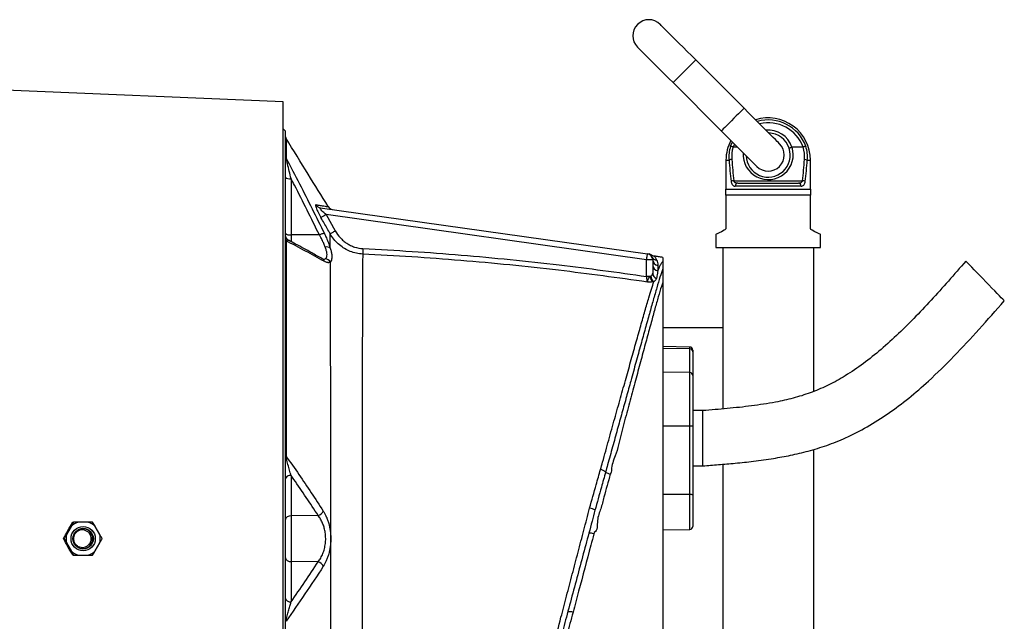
# Model space of a CAD drawing. Header units: millimetres. Extents: x 1108 to 5030, y 1860 to 4202.
# Tile 12 of 12: x 4049 to 5030, y 2820 to 3419. Entities that reach past the tile are written whole.
import ezdxf

# ---------------------------------------------------------------- set-up
doc = ezdxf.new("R2010")
doc.units = ezdxf.units.MM
doc.header["$LTSCALE"] = 2

msp = doc.modelspace()

# ---------------------------------------------------------------- linework, layer by layer
at = {"color": 7, "linetype": 'Continuous', "lineweight": 25}
for p, q in [((4770.72, 3330.65), (4722.63, 3378.73)), ((4700.01, 3356.1), (4748.09, 3308.02)), ((4311.76, 3336.99), (3921.64, 3353.42)), ((4311.76, 2466.96), (4311.76, 3336.99)), ((4313.76, 3307.98), (4311.76, 3309.98)), ((4313.76, 3307.98), (4313.76, 2495.98)), ((4760, 3291.98), (4759.82, 3292.01)), ((4764.13, 3291.98), (4760, 3291.98)), ((4818.45, 3291.95), (4818.63, 3291.98)), ((4829.51, 3291.98), (4818.63, 3291.98)), ((4829.7, 3292.01), (4829.51, 3291.98)), ((4752.76, 3278.98), (4752.76, 3249.98)), ((4836.76, 3249.98), (4836.76, 3278.98)), ((4319.65, 3260.43), (4319.65, 3204.57)), ((4760.47, 3258.41), (4829.05, 3258.41)), ((4764.39, 3255.98), (4825.12, 3255.98)), ((4752.76, 3243.98), (4752.76, 3249.98)), ((4752.76, 3249.98), (4836.76, 3249.98)), ((4827.46, 3252.98), (4762.06, 3252.98)), ((4836.76, 3249.98), (4836.76, 3243.98)), ((4836.76, 3243.98), (4752.76, 3243.98)), ((4752.76, 3243.98), (4752.76, 3211.83)), ((4836.76, 3211.83), (4836.76, 3243.98)), ((4348.77, 3231.5), (4674.59, 3185.7)), ((4354.51, 3224.63), (4363.71, 3208.47)), ((4673.76, 3179.76), (4354.51, 3224.63)), ((4347.83, 3204.45), (4319.65, 3204.57)), ((4742.76, 3204.98), (4742.76, 3191.98)), ((4846.76, 3191.98), (4846.76, 3204.98)), ((4742.76, 3191.98), (4749.76, 3191.98)), ((4749.76, 3191.98), (4839.76, 3191.98)), ((4749.76, 3191.98), (4749.76, 3031.19)), ((4839.76, 3191.98), (4839.76, 3048.53)), ((4839.76, 3191.98), (4846.76, 3191.98)), ((4679.76, 3179.76), (4673.76, 3179.76)), ((4673.76, 3163.11), (4673.76, 3179.76)), ((4674.6, 3185.7), (4674.57, 3185.71)), ((4679.11, 3182.47), (4679.04, 3182.69)), ((4679.76, 3179.76), (4679.76, 3166.28)), ((4689.76, 3178.02), (4689.76, 3178)), ((4677.21, 3163.11), (4673.76, 3163.11)), ((4677.21, 3163.11), (4677.75, 3163.34)), ((4680.94, 3157.94), (4679.86, 3157.71)), ((4689.76, 3156.96), (4689.76, 3156.95)), ((4749.76, 3111.98), (4689.76, 3111.98)), ((4716.81, 3092.79), (4689.76, 3093.26)), ((4716.81, 3091.01), (4689.76, 3091.45)), ((4716.81, 3067.31), (4716.81, 3091.01)), ((4719.76, 3089.79), (4719.76, 3088.19)), ((4719.76, 3088.19), (4719.76, 3064.49)), ((4716.81, 3067.31), (4689.76, 3067.76)), ((4716.81, 3014.05), (4716.81, 3067.31)), ((4719.76, 3064.49), (4719.76, 3013.53)), ((4729.76, 3029.48), (4719.76, 3029.48)), ((4729.76, 3001.98), (4729.76, 3029.48)), ((4716.81, 3014.05), (4689.76, 3014.13)), ((4716.81, 2945.82), (4716.81, 3014.05)), ((4719.76, 3013.53), (4719.76, 2945.3)), ((4729.76, 2974.48), (4729.76, 3001.98)), ((4839.76, 2990.77), (4839.76, 1890.08)), ((4719.76, 2974.48), (4729.76, 2974.48)), ((4749.76, 2976.08), (4749.76, 1890.08)), ((4319.65, 2965.03), (4319.65, 2924.68)), ((4716.81, 2945.82), (4689.76, 2945.9)), ((4719.76, 2945.3), (4719.76, 2914.17)), ((4346.67, 2925.01), (4319.65, 2924.68)), ((4319.65, 2924.68), (4319.65, 2879.28)), ((4622.68, 2931.64), (4622.5, 2930.95)), ((4100.7, 2914.25), (4096.03, 2906.16)), ((4099.99, 2914.47), (4102.41, 2918.43)), ((4102.41, 2918.43), (4102.97, 2918.43)), ((4117.26, 2918.43), (4107.93, 2918.43)), ((4129.17, 2906.16), (4124.5, 2914.25)), ((4689.76, 2913.85), (4689.76, 2845.56)), ((4689.76, 2910.7), (4716.81, 2911.17)), ((4092.92, 2901.98), (4093.48, 2901.98)), ((4096.03, 2897.8), (4100.7, 2889.71)), ((4124.5, 2889.71), (4129.17, 2897.8)), ((4102.41, 2885.53), (4102.97, 2885.53)), ((4107.93, 2885.53), (4117.26, 2885.53)), ((4117.26, 2885.53), (4121.95, 2885.53)), ((4319.65, 2879.28), (4319.65, 2838.97)), ((4346.65, 2878.95), (4319.65, 2879.28))]:
    msp.add_line(p, q, dxfattribs=at)
at = {"color": 8, "linetype": 'Continuous', "lineweight": 25}
for p, q in [((4757.21, 3292.67), (4759.1, 3297.01)), ((4761.23, 3294.88), (4760, 3291.98)), ((4752.76, 3278.98), (4755.76, 3278.98)), ((4833.76, 3278.98), (4836.76, 3278.98)), ((4319.65, 3204.57), (4319.65, 3197.6)), ((4716.81, 3091.01), (4716.81, 3092.79)), ((4716.81, 2911.17), (4716.81, 2945.82))]:
    msp.add_line(p, q, dxfattribs=at)
at = {"color": 7, "linetype": 'Continuous', "lineweight": 25, "flags": 128}
for points in [[(4722.63, 3378.73), (4718.37, 3382.99), (4714.17, 3387.19), (4710.1, 3391.27), (4706.2, 3395.16), (4702.55, 3398.82), (4699.19, 3402.18), (4696.17, 3405.19), (4693.54, 3407.83), (4691.33, 3410.04), (4689.58, 3411.79), (4688.31, 3413.06), (4687.54, 3413.83), (4687.28, 3414.09)], [(4664.65, 3391.46), (4664.91, 3391.2), (4665.68, 3390.43), (4666.95, 3389.16), (4668.7, 3387.41), (4670.91, 3385.2), (4673.54, 3382.57), (4676.56, 3379.55), (4679.92, 3376.19), (4683.58, 3372.53), (4687.47, 3368.64), (4691.54, 3364.56), (4695.74, 3360.37), (4700.01, 3356.1)], [(4806.07, 3295.29), (4805.81, 3295.55), (4805.04, 3296.32), (4803.77, 3297.59), (4802.02, 3299.34), (4799.81, 3301.55), (4797.18, 3304.18), (4794.16, 3307.2), (4790.8, 3310.56), (4787.15, 3314.22), (4783.25, 3318.11), (4779.18, 3322.19), (4774.98, 3326.39), (4770.72, 3330.65)], [(4748.09, 3308.02), (4752.35, 3303.76), (4756.55, 3299.56), (4760.63, 3295.48), (4764.52, 3291.59), (4768.17, 3287.94), (4771.53, 3284.58), (4774.55, 3281.56), (4777.19, 3278.92), (4779.39, 3276.71), (4781.15, 3274.96), (4782.42, 3273.69), (4783.19, 3272.92), (4783.44, 3272.66)], [(4354.51, 3224.63), (4353.62, 3224.12), (4352.75, 3223.62), (4351.93, 3223.16), (4351.19, 3222.73), (4350.55, 3222.37), (4350.03, 3222.07), (4349.64, 3221.85), (4349.39, 3221.71)], [(4363.71, 3208.47), (4362.82, 3207.97), (4361.95, 3207.48), (4361.14, 3207.02), (4360.4, 3206.6), (4359.76, 3206.24), (4359.24, 3205.94), (4358.84, 3205.72), (4358.59, 3205.57)], [(4751.1, 3209.15), (4748.15, 3207.67), (4745.81, 3206.51), (4744.12, 3205.66), (4743.1, 3205.15), (4742.76, 3204.98)], [(4846.76, 3204.98), (4846.42, 3205.15), (4845.39, 3205.66), (4843.7, 3206.51), (4841.37, 3207.67), (4838.42, 3209.15)], [(4391.23, 3190.84), (4391.19, 3189.98), (4391.15, 3189.13), (4391.11, 3188.32), (4391.07, 3187.57), (4391.04, 3186.88), (4391.01, 3186.27), (4390.99, 3185.76), (4390.97, 3185.36)], [(4673.76, 3179.76), (4673.92, 3180.92), (4674.08, 3182.04), (4674.22, 3183.06), (4674.35, 3183.96), (4674.45, 3184.7), (4674.53, 3185.25), (4674.58, 3185.59), (4674.59, 3185.7)], [(5029.92, 3138.85), (5029.86, 3138.91), (5029.37, 3139.42), (5028.39, 3140.43), (5026.96, 3141.91), (5025.11, 3143.81), (5022.89, 3146.11), (5020.35, 3148.72), (5017.57, 3151.59), (5014.61, 3154.65), (5011.56, 3157.8), (5008.48, 3160.97), (5005.46, 3164.09), (5002.58, 3167.06), (4999.91, 3169.81), (4997.53, 3172.27), (4995.48, 3174.38), (4993.84, 3176.08), (4992.63, 3177.32), (4991.89, 3178.09), (4991.64, 3178.34)], [(4313.76, 2984.89), (4313.77, 2984.8), (4313.81, 2984.72), (4313.88, 2984.64), (4313.97, 2984.56), (4314.09, 2984.48), (4314.23, 2984.4), (4314.4, 2984.33), (4314.59, 2984.26)]]:
    msp.add_lwpolyline(points, dxfattribs=at)
at = {"color": 8, "linetype": 'Continuous', "lineweight": 25, "flags": 128}
for points in [[(4722.63, 3378.73), (4722.48, 3378.58), (4721.83, 3377.93), (4720.68, 3376.78), (4719.1, 3375.2), (4717.15, 3373.25), (4714.93, 3371.03), (4712.54, 3368.64), (4710.1, 3366.19), (4707.71, 3363.8), (4705.49, 3361.58), (4703.54, 3359.64), (4701.96, 3358.05), (4700.81, 3356.91), (4700.15, 3356.25), (4700.01, 3356.1)], [(4770.72, 3330.65), (4770.57, 3330.5), (4769.91, 3329.84), (4768.77, 3328.7), (4767.18, 3327.11), (4765.24, 3325.17), (4763.01, 3322.95), (4760.63, 3320.56), (4758.18, 3318.11), (4755.79, 3315.72), (4753.57, 3313.5), (4751.62, 3311.55), (4750.04, 3309.97), (4748.89, 3308.82), (4748.24, 3308.17), (4748.09, 3308.02)]]:
    msp.add_lwpolyline(points, dxfattribs=at)
at = {"color": 7, "linetype": 'Continuous', "lineweight": 25}
for centre, radius in [((4112.59, 2901.98), 12.1), ((4112.55, 2901.98), 10.2)]:
    msp.add_circle(centre, radius, dxfattribs=at)
for centre, radius, start, end in [((4675.96, 3402.77), 16, 45, 225), ((4794.76, 3278.98), 42, 0, 107.28125), ((4794.76, 3283.98), 22, 17.96534, 88.34176), ((4319.76, 3303.68), 6, 180.00042, 211.67386), ((4794.76, 3278.98), 42, 152.26388, 180), ((4794.76, 3283.98), 16, 225, 45), ((4793.37, 3281.9), 37.72, 163.41302, 184.44005), ((4793.46, 3282.26), 35.03, 163.84681, 184.4391), ((4794.76, 3283.98), 22, 181.65824, 17.96534), ((4796.04, 3282.26), 35.03, 355.56241, 16.1495), ((4796.14, 3281.9), 37.73, 355.56335, 16.58555), ((4319.25, 3283.81), 5.49, 180.09716, 212.9808), ((4758.78, 3271.34), 8.22, 91.65138, 111.57915), ((4830.74, 3271.33), 8.22, 68.42607, 88.34533), ((4318.3, 3267.26), 6.97, 229.29447, 281.19499), ((4761.14, 3248.96), 9.47, 94.05618, 110.44337), ((4764.77, 3253.27), 2.73, 97.98733, 186.20417), ((4824.74, 3253.27), 2.73, 353.79583, 82.01267), ((4828.38, 3248.96), 9.47, 69.55488, 85.94557), ((4349.6, 3237.26), 5.82, 208.73326, 261.82711), ((4361.71, 3235.74), 6, 211.6568, 261.99979), ((4318.3, 3211.41), 6.97, 229.29447, 281.19499), ((4319.76, 3204.44), 6, 180.0005, 242.76451), ((4317.42, 3200.96), 3.66, 180.8395, 220.10575), ((4352.7, 3195.72), 9.99, 89.12739, 119.14301), ((4355.12, 3186.66), 5.83, 52.48405, 104.54425), ((4353.3, 3174.6), 6.14, 27.56042, 86.09468), ((4673.76, 3179.76), 6, 0, 82), ((4675.29, 3179.55), 6, 53.41867, 82.00371), ((4684.32, 3185.13), 5.85, 207.02991, 262.40914), ((4685.63, 3179.84), 5.87, 180.74403, 262.53337), ((4685.56, 3174.53), 5.8, 181.22543, 263.39923), ((4685.13, 3163.64), 7.93, 183.871, 228.3884), ((4685.26, 3164.12), 7.55, 185.96714, 235.05751), ((4685.25, 3166.43), 5.5, 181.5749, 252.0986), ((4716.76, 3089.79), 3, 0, 89), ((4716.85, 3088.1), 2.91, 1.79571, 90.77031), ((4716.85, 3064.4), 2.91, 1.79602, 90.7703), ((4717.52, 3009.44), 4.67, 61.26783, 98.69128), ((4318.98, 2959.75), 5.32, 82.69848, 168.77609), ((4625.22, 2959.17), 11.97, 50.18456, 77.52881), ((4640.51, 2979.19), 13.24, 234.85371, 257.04322), ((4717.52, 2941.21), 4.67, 61.26751, 98.69159), ((4615.21, 2920.54), 12.04, 53.82695, 81.45906), ((4318.98, 2919.4), 5.32, 82.69854, 168.77605), ((4344.15, 2932.94), 8.32, 287.63406, 335.60721), ((4112.6, 2902), 17.08, 105.86408, 134.17989), ((4112.6, 2902), 17.08, 45.82097, 74.13506), ((4716.76, 2914.17), 3, 271, 0), ((4112.63, 2901.98), 17.12, 165.86096, 194.13904), ((4111.8, 2901.98), 10.2, 272.14196, 87.85804), ((4112.57, 2901.98), 17.12, 345.86096, 14.13904), ((4618.2, 2899.75), 7.68, 67.17839, 105.76902), ((4112.6, 2901.96), 17.08, 225.82011, 254.13592), ((4112.6, 2901.96), 17.08, 285.86494, 314.17903), ((4318.98, 2884.56), 5.32, 191.22395, 277.30146), ((4344.13, 2871.02), 8.32, 24.34942, 72.33981), ((4318.98, 2844.25), 5.32, 191.2239, 277.30153), ((4597.36, 2821.52), 7.78, 66.83152, 106.30639)]:
    msp.add_arc(centre, radius, start, end, dxfattribs=at)
at = {"color": 8, "linetype": 'Continuous', "lineweight": 25}
for centre, radius, start, end in [((4794.76, 3278.98), 39.96, 20.03183, 105.73512), ((4794.76, 3278.98), 37.11, 20.50745, 103.234), ((4794.76, 3283.98), 25, 18.59695, 95.20818), ((4794.76, 3284.55), 25, 176.01039, 17.28324), ((4347.98, 3176.65), 4.82, 18.09378, 59.86851)]:
    msp.add_arc(centre, radius, start, end, dxfattribs=at)
at = {"color": 7, "linetype": 'Continuous', "lineweight": 25}
for centre, major_axis, ratio, start_param, end_param in [((4794.76, 3353.4), (0, 200.57), 0.209402, 1.950954, 2.067456), ((4794.76, 3353.98), (0, 200.57), 0.194444, 1.950954, 2.067456), ((4794.76, 3353.98), (0, 200.57), 0.194444, 4.215729, 4.332232), ((4794.76, 3353.4), (0, 200.57), 0.209402, 4.215729, 4.332232), ((4067.8, 2891.15), (257.61, 445.21), 0.031541, 4.763252, 4.783042), ((4067.8, 2912.81), (-257.61, 445.21), 0.031541, 4.641736, 4.661526)]:
    msp.add_ellipse(centre, major_axis=major_axis, ratio=ratio, start_param=start_param, end_param=end_param, dxfattribs=at)
at = {"color": 8, "linetype": 'Continuous', "lineweight": 25}
for points, knots in [([(4314.65, 3300.53), (4314.65, 3300.4), (4314.65, 3300.14), (4314.65, 3298.01), (4314.65, 3294.6), (4314.65, 3289.97), (4314.65, 3285.22), (4314.64, 3281.99), (4314.64, 3280.82)], [0, 0, 0, 0, 0.184998, 0.369996, 0.557582, 0.745168, 0.907698, 1, 1, 1, 1]), ([(4344.49, 3234.46), (4345.97, 3234.23), (4348.9, 3233.78), (4352.26, 3233.26), (4354.74, 3232.87), (4356.31, 3232.63), (4356.5, 3232.6), (4356.59, 3232.59)], [0, 0, 0, 0, 0.202838, 0.402358, 0.60187, 0.802917, 1, 1, 1, 1]), ([(4314.62, 3198.6), (4314.67, 3198.72), (4314.91, 3199.23), (4315.55, 3199.53), (4316.28, 3199.52), (4316.81, 3199.16), (4316.97, 3199.04)], [0, 0, 0, 0, 0.080213, 0.364282, 0.80212, 1, 1, 1, 1]), ([(4351.62, 3180.31), (4351.86, 3180.28), (4352.7, 3180.17), (4353.29, 3180.49), (4353.72, 3180.73)], [0, 0, 0, 0, 0.280806, 1, 1, 1, 1]), ([(4679.04, 3182.69), (4678.94, 3182.92), (4678.58, 3183.85), (4678.86, 3184.41), (4678.83, 3184.33), (4678.82, 3184.32)], [0, 0, 0, 0, 0.2117491, 0.8422676, 1, 1, 1, 1]), ([(4681.51, 3183.23), (4681.5, 3183.25), (4681.43, 3183.37), (4681.98, 3182.46), (4683.03, 3180.38), (4683.55, 3179.33)], [0, 0, 0, 0, 0.0663596, 0.5312546, 1, 1, 1, 1])]:
    msp.add_open_spline(points, degree=3, knots=knots, dxfattribs=at)
at = {"color": 7, "linetype": 'Continuous', "lineweight": 25}
for points, knots in [([(4356.6, 3232.59), (4349.95, 3243.36), (4335.97, 3266), (4321.99, 3288.65), (4314.65, 3300.53)], [0, 0, 0, 0, 0.475367, 1, 1, 1, 1]), ([(4759.82, 3292.01), (4759.5, 3292.11), (4758.86, 3292.31), (4758.02, 3292.53), (4757.49, 3292.64), (4757.28, 3292.66), (4757.22, 3292.67), (4757.21, 3292.67)], [0, 0, 0, 0, 0.2808247, 0.5616293, 0.8433019, 0.9897994, 1, 1, 1, 1]), ([(4815.69, 3290.76), (4815.68, 3290.77), (4815.68, 3290.79), (4815.73, 3290.85), (4816.03, 3291.03), (4816.66, 3291.31), (4817.5, 3291.63), (4818.13, 3291.84), (4818.45, 3291.95)], [0, 0, 0, 0, 0.007302, 0.144564, 0.359259, 0.573032, 0.786526, 1, 1, 1, 1]), ([(4832.3, 3292.67), (4832.3, 3292.67), (4832.24, 3292.66), (4832.02, 3292.64), (4831.49, 3292.53), (4830.66, 3292.31), (4830.02, 3292.11), (4829.7, 3292.01)], [0, 0, 0, 0, 0.010201, 0.156707, 0.438395, 0.71916, 1, 1, 1, 1]), ([(4314.64, 3280.82), (4319.14, 3272.33), (4332.31, 3247.49), (4344.7, 3222.3), (4352.85, 3205.71)], [0, 0, 0, 0, 0.341797, 1, 1, 1, 1]), ([(4319.65, 3260.43), (4319.07, 3262.94), (4317.89, 3267.96), (4316.36, 3274.27), (4315.29, 3278.49), (4314.8, 3280.29), (4314.66, 3280.75), (4314.64, 3280.82)], [0, 0, 0, 0, 0.3428107, 0.6850196, 0.8982462, 0.984345, 1, 1, 1, 1]), ([(4347.83, 3204.45), (4339.69, 3220.99), (4330.46, 3239.73), (4320.78, 3258.26), (4319.65, 3260.43)], [0, 0, 0, 0, 0.883029, 1, 1, 1, 1]), ([(4757.83, 3257.83), (4757.92, 3257.32), (4758.12, 3256.06), (4758.9, 3254.48), (4760.22, 3253.22), (4761.39, 3253.07), (4762.06, 3252.98)], [0, 0, 0, 0, 0.165006, 0.411386, 0.662647, 1, 1, 1, 1]), ([(4764.39, 3255.98), (4763.78, 3256.02), (4762.75, 3256.08), (4761.59, 3256.65), (4761.01, 3257.23), (4760.66, 3257.78), (4760.55, 3258.15), (4760.47, 3258.41)], [0, 0, 0, 0, 0.372964, 0.628808, 0.795387, 0.858169, 1, 1, 1, 1]), ([(4829.05, 3258.41), (4828.96, 3258.13), (4828.87, 3257.82), (4828.54, 3257.28), (4828.04, 3256.74), (4827.07, 3256.22), (4826.06, 3256), (4825.36, 3255.99), (4825.12, 3255.98)], [0, 0, 0, 0, 0.151227, 0.170922, 0.358344, 0.579001, 0.854113, 1, 1, 1, 1]), ([(4827.46, 3252.98), (4827.72, 3252.99), (4828.49, 3253.03), (4829.6, 3253.5), (4830.63, 3254.55), (4831.37, 3256), (4831.58, 3257.23), (4831.68, 3257.83)], [0, 0, 0, 0, 0.129111, 0.382885, 0.601544, 0.80276, 1, 1, 1, 1]), ([(4344.49, 3234.46), (4344.33, 3234.42), (4343.97, 3234.32), (4344.15, 3232.9), (4345.02, 3230.38), (4346.73, 3226.55), (4348.41, 3223.49), (4349.39, 3221.71)], [0, 0, 0, 0, 0.142737, 0.317831, 0.492344, 0.703151, 1, 1, 1, 1]), ([(4354.51, 3224.63), (4353.43, 3225.59), (4351.66, 3227.17), (4349.67, 3229.26), (4348.68, 3230.52), (4348.39, 3231.13), (4348.39, 3231.43), (4348.55, 3231.52), (4348.73, 3231.5), (4348.77, 3231.5)], [0, 0, 0, 0, 0.345187, 0.568036, 0.731055, 0.824475, 0.879149, 0.973791, 1, 1, 1, 1]), ([(4358.59, 3205.57), (4356.61, 3209.05), (4353.55, 3214.43), (4350.48, 3219.8), (4349.39, 3221.71)], [0, 0, 0, 0, 0.646192, 1, 1, 1, 1]), ([(4363.71, 3208.47), (4365.12, 3205.98), (4366.79, 3203.69), (4369.67, 3200.57), (4370.7, 3199.58), (4372.88, 3197.73), (4374.02, 3196.88), (4376.4, 3195.33), (4377.63, 3194.63), (4380.19, 3193.39), (4381.53, 3192.84), (4385.58, 3191.5), (4388.36, 3190.98), (4391.23, 3190.84)], [0, 0, 0, 0, 0.25, 0.25, 0.375, 0.375, 0.5, 0.5, 0.625, 0.625, 0.75, 0.75, 1, 1, 1, 1]), ([(4752.76, 3211.83), (4752.74, 3211.59), (4752.71, 3211.11), (4752.43, 3210.4), (4751.9, 3209.63), (4751.4, 3209.33), (4751.1, 3209.15)], [0, 0, 0, 0, 0.169305, 0.337426, 0.595045, 1, 1, 1, 1]), ([(4838.42, 3209.15), (4838.06, 3209.37), (4837.55, 3209.69), (4837.03, 3210.53), (4836.8, 3211.18), (4836.77, 3211.64), (4836.76, 3211.83)], [0, 0, 0, 0, 0.480591, 0.672461, 0.865887, 1, 1, 1, 1]), ([(4314.62, 3198.6), (4314.62, 3193.67), (4314.61, 3182.88), (4314.61, 3164.95), (4314.61, 3144.92), (4314.6, 3123.7), (4314.6, 3102.23), (4314.6, 3080.81), (4314.6, 3059.52), (4314.6, 3037.59), (4314.6, 3016.17), (4314.6, 2998.34), (4314.59, 2988.01), (4314.59, 2984.26)], [0, 0, 0, 0, 0.086593, 0.189074, 0.291555, 0.395806, 0.500057, 0.592877, 0.685698, 0.779824, 0.873951, 0.954173, 1, 1, 1, 1]), ([(4352.57, 3178.15), (4346.47, 3181.58), (4340.23, 3184.99), (4327.56, 3191.81), (4321.13, 3195.21), (4314.62, 3198.6)], [0, 0, 0, 0, 0.5, 0.5, 1, 1, 1, 1]), ([(4350.4, 3180.82), (4347.01, 3182.75), (4338.48, 3187.6), (4327.29, 3193.68), (4319.42, 3197.82), (4317.02, 3199.08)], [0, 0, 0, 0, 0.314153, 0.790757, 1, 1, 1, 1]), ([(4353.65, 3192.31), (4353.46, 3192.83), (4352.81, 3194.57), (4351.4, 3197.74), (4349.59, 3201.31), (4348.32, 3203.57), (4347.83, 3204.45)], [0, 0, 0, 0, 0.1378082, 0.4611817, 0.7920924, 1, 1, 1, 1]), ([(4352.85, 3205.71), (4353.34, 3204.67), (4354.6, 3202), (4356.41, 3197.75), (4357.82, 3193.99), (4358.48, 3191.91), (4358.67, 3191.29)], [0, 0, 0, 0, 0.20562, 0.529611, 0.860484, 1, 1, 1, 1]), ([(4358.67, 3191.29), (4358.66, 3193.86), (4358.63, 3199.01), (4358.6, 3203.38), (4358.59, 3205.57)], [0, 0, 0, 0, 0.499331, 1, 1, 1, 1]), ([(4390.97, 3185.36), (4388.86, 3185.56), (4384.64, 3185.97), (4378.57, 3187.88), (4372.91, 3190.7), (4367.71, 3194.41), (4363.12, 3198.95), (4360.21, 3202.84), (4358.85, 3205.14), (4358.59, 3205.57)], [0, 0, 0, 0, 0.159322, 0.318665, 0.476801, 0.634974, 0.798376, 0.961816, 1, 1, 1, 1]), ([(4353.72, 3180.73), (4354.14, 3181.09), (4354.94, 3181.78), (4355.51, 3183.68), (4355.47, 3186.05), (4354.83, 3188.95), (4354.05, 3191.18), (4353.65, 3192.31)], [0, 0, 0, 0, 0.220063, 0.411601, 0.610109, 0.802106, 1, 1, 1, 1]), ([(4358.67, 3191.29), (4359.01, 3190.03), (4359.7, 3187.48), (4360.25, 3184.18), (4360.3, 3181.35), (4359.82, 3178.98), (4359.11, 3177.97), (4358.74, 3177.44)], [0, 0, 0, 0, 0.1923308, 0.3884212, 0.5831671, 0.7824961, 1, 1, 1, 1]), ([(4391.23, 3190.84), (4407.55, 3189.97), (4440.19, 3188.23), (4489.08, 3184.54), (4537.9, 3180.05), (4599.53, 3173.41), (4644.74, 3167.13), (4673.76, 3163.11)], [0, 0, 0, 0, 0.172611, 0.345275, 0.517886, 0.690545, 1, 1, 1, 1]), ([(4351.75, 3180.22), (4351.73, 3180.23), (4351.69, 3180.24), (4351.14, 3180.41), (4350.57, 3180.74), (4350.36, 3180.87)], [0, 0, 0, 0, 0.322742, 0.745921, 1, 1, 1, 1]), ([(4358.74, 3177.44), (4358.4, 3177.18), (4358, 3176.99), (4357.34, 3176.84), (4357.1, 3176.81), (4356.62, 3176.8), (4356.36, 3176.81), (4355.06, 3176.97), (4353.88, 3177.42), (4352.57, 3178.15)], [0, 0, 0, 0, 0.25, 0.25, 0.375, 0.375, 0.5, 0.5, 1, 1, 1, 1]), ([(4358.82, 2625.68), (4358.85, 2631.41), (4358.9, 2642.88), (4358.99, 2662.74), (4359.08, 2685.02), (4359.16, 2709.95), (4359.22, 2736.06), (4359.25, 2762.36), (4359.25, 2788.62), (4359.22, 2814.68), (4359.19, 2841.31), (4359.18, 2868.56), (4359.18, 2896.3), (4359.18, 2924.32), (4359.18, 2952.17), (4359.17, 2979.58), (4359.16, 3006.37), (4359.13, 3032.39), (4359.1, 3057.5), (4359.06, 3081.31), (4359.01, 3103.66), (4358.95, 3124.52), (4358.88, 3143.85), (4358.81, 3161.77), (4358.77, 3172.18), (4358.74, 3177.44)], [0, 0, 0, 0, 0.039561, 0.079123, 0.126113, 0.173236, 0.220365, 0.267364, 0.310043, 0.352843, 0.395597, 0.438213, 0.481793, 0.525538, 0.569293, 0.612885, 0.656242, 0.699753, 0.743264, 0.786622, 0.829037, 0.871597, 0.914156, 0.956569, 1, 1, 1, 1]), ([(4390.97, 3185.36), (4390.95, 3181.75), (4390.9, 3174.53), (4390.83, 3161.31), (4390.77, 3146.45), (4390.7, 3129.8), (4390.63, 3111.56), (4390.58, 3091.9), (4390.52, 3070.82), (4390.48, 3048.39), (4390.45, 3024.73), (4390.42, 3000.22), (4390.41, 2975), (4390.4, 2949.22), (4390.39, 2923.04), (4390.39, 2896.7), (4390.39, 2870.57), (4390.37, 2844.84), (4390.36, 2819.66), (4390.32, 2795), (4390.27, 2770.02), (4390.17, 2744.84), (4390.01, 2719.69), (4389.78, 2695.6), (4389.47, 2673.15), (4389.09, 2652.39), (4388.61, 2633.3), (4388.02, 2615.58), (4387.32, 2599.41), (4386.56, 2586.38), (4385.82, 2576.24), (4385.23, 2568.77), (4384.72, 2562.69), (4384.44, 2559.47), (4384.32, 2558.16), (4384.31, 2558)], [0, 0, 0, 0, 0.030917, 0.061889, 0.092807, 0.123949, 0.155198, 0.186448, 0.217591, 0.249432, 0.281386, 0.313339, 0.345179, 0.377121, 0.409183, 0.441237, 0.473169, 0.50461, 0.536152, 0.567736, 0.599233, 0.634363, 0.66958, 0.704795, 0.739919, 0.773174, 0.806553, 0.83997, 0.873342, 0.906591, 0.929135, 0.951751, 0.974343, 0.996854, 1, 1, 1, 1]), ([(4674.55, 3157.5), (4645.06, 3161.6), (4599.41, 3167.96), (4537.37, 3174.64), (4488.64, 3179.11), (4439.83, 3182.77), (4407.26, 3184.49), (4390.97, 3185.36)], [0, 0, 0, 0, 0.313351, 0.484994, 0.656687, 0.828317, 1, 1, 1, 1]), ([(4675.3, 3185.61), (4675.38, 3185.59), (4675.67, 3185.55), (4676.11, 3185.49), (4676.07, 3185.5), (4676.05, 3185.5)], [0, 0, 0, 0, 0.215746, 0.737705, 1, 1, 1, 1]), ([(4681.51, 3183.28), (4681.36, 3183.28), (4680.76, 3183.29), (4679.83, 3183.63), (4679.06, 3183.96), (4678.75, 3184.21), (4678.74, 3184.21)], [0, 0, 0, 0, 0.158461, 0.6025, 0.987522, 1, 1, 1, 1]), ([(4689.76, 3181.98), (4688.36, 3182.2), (4685.57, 3182.65), (4682.78, 3183.08), (4681.38, 3183.3)], [0, 0, 0, 0, 0.500013, 1, 1, 1, 1]), ([(4683.55, 3179.33), (4683.93, 3178.61), (4684.25, 3177.8), (4684.72, 3176.02), (4684.86, 3175.05), (4684.87, 3174.01)], [0, 0, 0, 0, 0.5, 0.5, 1, 1, 1, 1]), ([(4684.89, 3168.77), (4685.45, 3170.08), (4686.56, 3172.71), (4688.12, 3175.79), (4689.21, 3177.28), (4689.74, 3178)], [0, 0, 0, 0, 0.338971, 0.678798, 1, 1, 1, 1]), ([(4689.76, 3181.97), (4689.76, 3181.96), (4689.76, 3181.94), (4689.76, 3181.89), (4689.76, 3181.82), (4689.76, 3181.73), (4689.76, 3181.63), (4689.76, 3181.5), (4689.76, 3181.35), (4689.76, 3181.18), (4689.76, 3180.99), (4689.76, 3180.78), (4689.76, 3180.56), (4689.76, 3180.31), (4689.76, 3180.04), (4689.76, 3179.76), (4689.76, 3179.45), (4689.76, 3179.12), (4689.76, 3178.78), (4689.76, 3178.41), (4689.76, 3178.15), (4689.76, 3178.02)], [0, 0, 0, 0, 0.052847, 0.105648, 0.158408, 0.211131, 0.263819, 0.316478, 0.36911, 0.421719, 0.47431, 0.526885, 0.579449, 0.632005, 0.684557, 0.737109, 0.789665, 0.842228, 0.894803, 0.947392, 1, 1, 1, 1]), ([(4689.76, 3178), (4689.76, 3177.9), (4689.76, 3177.69), (4689.76, 3177.36), (4689.76, 3177.01), (4689.76, 3176.64), (4689.76, 3176.25), (4689.76, 3175.85), (4689.76, 3175.42), (4689.76, 3174.87), (4689.76, 3174.18), (4689.76, 3173.34), (4689.76, 3172.46), (4689.76, 3171.55), (4689.76, 3170.89), (4689.76, 3170.57)], [0, 0, 0, 0, 0.0627646, 0.1253777, 0.187847, 0.25018, 0.3123845, 0.3744681, 0.4364386, 0.4983038, 0.6042434, 0.7073352, 0.8076248, 0.9051618, 1, 1, 1, 1]), ([(4991.64, 3178.34), (4985.85, 3171.73), (4974.4, 3158.65), (4957.2, 3139.49), (4940.03, 3121.25), (4922.8, 3104.2), (4905.38, 3088.6), (4887.71, 3074.68), (4870.39, 3063.14), (4853.41, 3053.93), (4836.76, 3046.95), (4819.65, 3041.69), (4800.15, 3037.32), (4778.21, 3033.98), (4754.03, 3031.47), (4737.83, 3030.14), (4729.76, 3029.48)], [0, 0, 0, 0, 0.0840224, 0.1661999, 0.2461112, 0.3234264, 0.3979042, 0.4694689, 0.5382883, 0.5966541, 0.6538349, 0.7105765, 0.7675748, 0.8446514, 0.9225727, 1, 1, 1, 1]), ([(4689.76, 3170.57), (4688.87, 3167.98), (4687.09, 3162.79), (4683.9, 3152.19), (4680.38, 3139.97), (4676.54, 3126.29), (4672.42, 3111.47), (4667.94, 3095.28), (4663.11, 3077.79), (4658.32, 3060.4), (4653.65, 3043.48), (4649.18, 3027.32), (4644.56, 3010.59), (4639.79, 2993.36), (4635.88, 2979.19), (4633.56, 2970.79), (4632.89, 2968.36)], [0, 0, 0, 0, 0.087412, 0.175009, 0.26242, 0.343061, 0.422024, 0.501267, 0.580515, 0.659485, 0.722202, 0.784987, 0.847707, 0.910972, 0.974239, 1, 1, 1, 1]), ([(4684.89, 3168.77), (4684.58, 3167.08), (4684.15, 3164.76), (4683.69, 3161.96), (4683.56, 3161.2)], [0, 0, 0, 0, 0.729122, 1, 1, 1, 1]), ([(4684.87, 3174.01), (4684.87, 3172.98), (4684.88, 3171.37), (4684.89, 3169.45), (4684.89, 3168.77)], [0, 0, 0, 0, 0.641626, 1, 1, 1, 1]), ([(4689.76, 3170.57), (4689.76, 3170.11), (4689.76, 3169.2), (4689.76, 3167.82), (4689.76, 3166.44), (4689.76, 3165.52), (4689.76, 3165.06)], [0, 0, 0, 0, 0.256856, 0.509136, 0.756848, 1, 1, 1, 1]), ([(4627.81, 2970.86), (4628.49, 2973.3), (4631.25, 2983.17), (4636.01, 3000.24), (4641.99, 3021.61), (4647.76, 3042.23), (4653.28, 3061.93), (4658.49, 3080.59), (4663.39, 3098.08), (4667.96, 3114.25), (4672.18, 3129.03), (4675.68, 3140.98), (4678.57, 3150.63), (4680.15, 3155.5), (4680.94, 3157.94)], [0, 0, 0, 0, 0.030225, 0.122394, 0.214849, 0.307291, 0.399443, 0.491868, 0.584612, 0.677344, 0.76975, 0.864043, 0.932022, 1, 1, 1, 1]), ([(4674.55, 3157.5), (4674.54, 3157.6), (4674.47, 3158.03), (4674.32, 3159.15), (4674.05, 3161.01), (4673.86, 3162.4), (4673.76, 3163.11)], [0, 0, 0, 0, 0.096874, 0.394339, 0.696269, 1, 1, 1, 1]), ([(4674.55, 3157.5), (4674.55, 3157.5), (4674.55, 3157.53), (4674.57, 3157.63), (4674.6, 3157.77), (4674.64, 3157.99), (4674.71, 3158.26), (4674.88, 3158.9), (4675.24, 3160), (4675.99, 3161.65), (4676.78, 3162.59), (4677.21, 3163.11)], [0, 0, 0, 0, 0.003678, 0.028045, 0.080022, 0.121239, 0.180392, 0.255432, 0.502553, 0.725153, 1, 1, 1, 1]), ([(4679.86, 3157.71), (4679.07, 3157.6), (4677.86, 3157.44), (4676.19, 3157.42), (4675.32, 3157.44), (4674.88, 3157.47), (4674.75, 3157.48), (4674.65, 3157.49), (4674.6, 3157.49), (4674.56, 3157.5), (4674.55, 3157.5)], [0, 0, 0, 0, 0.4804654, 0.7347644, 0.9112057, 0.9464441, 0.9689729, 0.9818057, 0.9946621, 1, 1, 1, 1]), ([(4677.75, 3163.34), (4677.95, 3163.44), (4678.66, 3163.82), (4679.58, 3164.61), (4679.7, 3165.7), (4679.76, 3166.28)], [0, 0, 0, 0, 0.148622, 0.541356, 1, 1, 1, 1]), ([(4683.56, 3161.2), (4683.4, 3160.64), (4683.09, 3159.57), (4682.02, 3158.59), (4681.16, 3158.07), (4680.94, 3157.94)], [0, 0, 0, 0, 0.456524, 0.858027, 1, 1, 1, 1]), ([(4689.76, 3165.06), (4689.76, 3164.71), (4689.76, 3163.62), (4689.76, 3161.74), (4689.76, 3159.39), (4689.76, 3157.77), (4689.76, 3156.96)], [0, 0, 0, 0, 0.134391, 0.418341, 0.706868, 1, 1, 1, 1]), ([(4689.75, 3156.95), (4689.33, 3155.69), (4687.86, 3151.39), (4685.34, 3142.99), (4681.99, 3131.06), (4678.27, 3117.42), (4674.08, 3102.03), (4669.48, 3084.98), (4664.58, 3066.75), (4659.37, 3047.46), (4654.04, 3027.26), (4648.02, 3006.29), (4644.14, 2987.1), (4638.7, 2975.28), (4638.7, 2970.44), (4638.7, 2970.44)], [0, 0, 0, 0, 0.036356, 0.124438, 0.212652, 0.300717, 0.393228, 0.48591, 0.578421, 0.66923, 0.760363, 0.851497, 0.942307, 1, 1, 1, 1, 1]), ([(4689.76, 3156.95), (4689.76, 3156.62), (4689.76, 3155.98), (4689.76, 3154.98), (4689.76, 3153.97), (4689.76, 3152.95), (4689.76, 3151.9), (4689.76, 3150.84), (4689.76, 3149.76), (4689.76, 3148.67), (4689.76, 3147.56), (4689.76, 3146.43), (4689.76, 3145.28), (4689.76, 3142.18), (4689.76, 3136.89), (4689.76, 3128.97), (4689.76, 3120.49), (4689.76, 3111.43), (4689.76, 3101.84), (4689.76, 3091.73), (4689.76, 3081.13), (4689.76, 3070.02), (4689.76, 3058.45), (4689.76, 3046.4), (4689.76, 3033.95), (4689.76, 3024.16), (4689.76, 3017.31), (4689.76, 3013.54), (4689.76, 3009.74), (4689.76, 3005.92), (4689.76, 3002.08), (4689.76, 2998.21), (4689.76, 2995.61), (4689.76, 2994.31)], [0, 0, 0, 0, 0.0102993, 0.0205958, 0.0308902, 0.0411832, 0.0514754, 0.0617677, 0.0720607, 0.0823551, 0.0926516, 0.1029509, 0.1132539, 0.123561, 0.1852491, 0.2469823, 0.3088885, 0.3707352, 0.4328642, 0.4950081, 0.5572516, 0.6195486, 0.6825026, 0.7453932, 0.808835, 0.8722821, 0.8905187, 0.9087516, 0.9269848, 0.9452223, 0.963468, 0.9817259, 1, 1, 1, 1]), ([(4729.76, 2974.48), (4734.89, 2974.87), (4745.62, 2975.69), (4762.43, 2977.14), (4780.75, 2979.09), (4799.12, 2981.66), (4817.35, 2984.96), (4835.13, 2989.12), (4853.57, 2994.73), (4873.22, 3002.65), (4893.69, 3013.25), (4914.64, 3026.54), (4935.01, 3041.83), (4956.95, 3060.82), (4980.24, 3083.79), (5005.17, 3110.7), (5021.57, 3129.35), (5029.92, 3138.85)], [0, 0, 0, 0, 0.043406, 0.09063, 0.142151, 0.198664, 0.246894, 0.298241, 0.3524, 0.409137, 0.476507, 0.546402, 0.617933, 0.690926, 0.790712, 0.893453, 1, 1, 1, 1]), ([(4689.76, 2994.31), (4689.76, 2993.77), (4689.76, 2992.68), (4689.76, 2991.03), (4689.76, 2989.38), (4689.76, 2987.73), (4689.76, 2986.07), (4689.76, 2984.41), (4689.76, 2982.74), (4689.76, 2981.07), (4689.76, 2979.39), (4689.76, 2977.71), (4689.76, 2973.13), (4689.76, 2965.59), (4689.76, 2954.99), (4689.76, 2944.26), (4689.76, 2935.97), (4689.76, 2930.19), (4689.76, 2926.9), (4689.76, 2923.63), (4689.76, 2920.36), (4689.76, 2917.1), (4689.76, 2914.93), (4689.76, 2913.85)], [0, 0, 0, 0, 0.021224, 0.042435, 0.063636, 0.084829, 0.106017, 0.127203, 0.148387, 0.169574, 0.190766, 0.211965, 0.233173, 0.363314, 0.493383, 0.625569, 0.757735, 0.798135, 0.838503, 0.878857, 0.919213, 0.959588, 1, 1, 1, 1]), ([(4314.59, 2984.26), (4318.92, 2978.11), (4331.67, 2960), (4343.74, 2941.64), (4351.72, 2929.5)], [0, 0, 0, 0, 0.3391819, 1, 1, 1, 1]), ([(4319.65, 2965.03), (4319.14, 2966.72), (4318.1, 2970.12), (4316.59, 2975.56), (4315.46, 2980.01), (4314.82, 2983), (4314.65, 2983.95), (4314.59, 2984.26)], [0, 0, 0, 0, 0.2987436, 0.5993944, 0.8790947, 0.9613889, 1, 1, 1, 1]), ([(4346.67, 2925.01), (4338.69, 2937.06), (4329.82, 2950.44), (4320.58, 2963.7), (4319.65, 2965.03)], [0, 0, 0, 0, 0.899641, 1, 1, 1, 1]), ([(4616.99, 2932.45), (4619.15, 2940.25), (4622.73, 2953.18), (4626.37, 2965.83), (4627.81, 2970.86)], [0, 0, 0, 0, 0.602635, 1, 1, 1, 1]), ([(4637.54, 2966.29), (4636.5, 2962.49), (4634.41, 2954.89), (4631.13, 2943.43), (4628.33, 2931.42), (4623.57, 2920.91), (4625.21, 2909.93), (4621.54, 2908.17), (4621.54, 2908.17)], [0, 0, 0, 0, 0.198035, 0.396184, 0.594324, 0.797159, 0.999996, 1, 1, 1, 1]), ([(4632.89, 2968.36), (4631.48, 2963.35), (4627.96, 2950.79), (4624.43, 2937.97), (4622.31, 2930.26)], [0, 0, 0, 0, 0.399668, 1, 1, 1, 1]), ([(4638.7, 2970.44), (4638.7, 2970.44), (4638.7, 2969.02), (4638.12, 2967.65), (4637.54, 2966.29)], [0, 0, 0, 0, 0.000026, 1, 1, 1, 1]), ([(4555.44, 2697.98), (4557.46, 2705.67), (4561.5, 2721.08), (4567.91, 2745.47), (4574.54, 2770.73), (4581.39, 2796.82), (4586.98, 2818.1), (4592.14, 2837.73), (4596.85, 2855.66), (4602.58, 2877.52), (4608.34, 2899.48), (4613.15, 2917.82), (4616.03, 2928.76), (4616.99, 2932.45)], [0, 0, 0, 0, 0.112037, 0.224543, 0.337106, 0.449416, 0.561286, 0.604224, 0.691895, 0.779823, 0.867766, 0.955458, 1, 1, 1, 1]), ([(4346.65, 2878.95), (4347.51, 2880.15), (4349.23, 2882.57), (4351.34, 2886.97), (4352.95, 2891.87), (4353.92, 2896.99), (4354.2, 2902.09), (4353.91, 2906.88), (4353.09, 2911.4), (4351.83, 2915.65), (4350.14, 2919.59), (4348.36, 2922.71), (4347.13, 2924.38), (4346.67, 2925.01)], [0, 0, 0, 0, 0.103442, 0.206787, 0.309155, 0.411406, 0.502027, 0.592649, 0.677663, 0.762732, 0.853734, 0.944802, 1, 1, 1, 1]), ([(4351.72, 2929.5), (4352.28, 2928.65), (4352.81, 2927.75), (4353.82, 2925.85), (4354.3, 2924.87), (4355.21, 2922.82), (4355.63, 2921.75), (4356.22, 2920.09), (4356.42, 2919.53), (4356.78, 2918.38), (4356.96, 2917.79), (4357.78, 2914.83), (4358.29, 2912.36), (4358.82, 2908.5), (4358.95, 2907.18), (4359.13, 2904.55), (4359.21, 2901.93), (4359.12, 2899.3), (4358.94, 2896.67), (4358.8, 2895.35), (4358.27, 2891.5), (4357.76, 2889.05), (4356.94, 2886.12), (4356.76, 2885.54), (4356.4, 2884.39), (4356.2, 2883.82), (4355.61, 2882.15), (4355.18, 2881.09), (4353.82, 2878.03), (4352.81, 2876.16), (4351.71, 2874.45)], [0, 0, 0, 0, 0.0625, 0.0625, 0.125, 0.125, 0.1875, 0.1875, 0.21875, 0.21875, 0.25, 0.25, 0.375, 0.375, 0.4375, 0.4375, 0.5, 0.5625, 0.5625, 0.625, 0.625, 0.75, 0.75, 0.78125, 0.78125, 0.8125, 0.8125, 0.875, 0.875, 1, 1, 1, 1]), ([(4622.31, 2930.26), (4621.34, 2926.65), (4618.27, 2915.18), (4613.05, 2895.71), (4606.62, 2871.72), (4600.18, 2847.66), (4593.93, 2824.33), (4587.97, 2802.09), (4582.3, 2780.96), (4576.71, 2760.09), (4571.2, 2739.53), (4565.79, 2719.34), (4562.35, 2706.5), (4560.63, 2700.08)], [0, 0, 0, 0, 0.044444, 0.141281, 0.238114, 0.337805, 0.437499, 0.529606, 0.621847, 0.714024, 0.809327, 0.904705, 1, 1, 1, 1]), ([(4102.97, 2918.43), (4102.65, 2917.82), (4101.95, 2916.53), (4101.14, 2915.04), (4100.7, 2914.25)], [0, 0, 0, 0, 0.466325, 1, 1, 1, 1]), ([(4107.93, 2918.43), (4106.32, 2918.43), (4104.6, 2918.43), (4103.07, 2918.43), (4102.97, 2918.43)], [0, 0, 0, 0, 0.934461, 1, 1, 1, 1]), ([(4121.95, 2918.43), (4121.21, 2918.43), (4119.76, 2918.43), (4118.08, 2918.43), (4117.26, 2918.43)], [0, 0, 0, 0, 0.5152084, 1, 1, 1, 1]), ([(4124.5, 2914.25), (4124.47, 2914.29), (4123.56, 2915.81), (4122.74, 2917.14), (4121.95, 2918.43)], [0, 0, 0, 0, 0.02908, 1, 1, 1, 1]), ([(4092.92, 2901.98), (4093.4, 2902.88), (4094.03, 2904.04), (4094.75, 2905.36), (4094.92, 2905.67)], [0, 0, 0, 0, 0.769494, 1, 1, 1, 1]), ([(4096.03, 2906.16), (4095.47, 2905.23), (4094.58, 2903.75), (4093.78, 2902.46), (4093.48, 2901.98)], [0, 0, 0, 0, 0.626765, 1, 1, 1, 1]), ([(4106.68, 2909.06), (4107.56, 2909.55), (4109.31, 2910.53), (4112.37, 2910.79), (4115.33, 2910.1), (4117.9, 2908.45), (4119.74, 2906.05), (4120.66, 2903.22), (4120.58, 2900.28), (4119.53, 2897.54), (4117.63, 2895.29), (4115.08, 2893.76), (4112.13, 2893.14), (4109.1, 2893.53), (4106.38, 2894.9), (4104.28, 2897.09), (4103.06, 2899.83), (4102.83, 2902.77), (4103.59, 2905.59), (4105, 2907.73), (4106.22, 2908.7), (4106.68, 2909.06)], [0, 0, 0, 0, 0.054464, 0.108984, 0.16396, 0.218845, 0.273109, 0.326485, 0.379104, 0.431451, 0.484126, 0.537562, 0.591861, 0.646752, 0.701727, 0.756226, 0.809884, 0.862701, 0.915071, 0.967586, 1, 1, 1, 1]), ([(4131.44, 2901.98), (4130.96, 2902.88), (4130.25, 2904.19), (4129.43, 2905.69), (4129.17, 2906.16)], [0, 0, 0, 0, 0.685947, 1, 1, 1, 1]), ([(4621.18, 2906.83), (4620.17, 2903.02), (4615.13, 2883.97), (4608.21, 2857.92), (4602.28, 2835.68), (4600.42, 2828.67)], [0, 0, 0, 0, 0.146168, 0.730844, 1, 1, 1, 1]), ([(4621.54, 2908.17), (4621.54, 2908.17), (4621.54, 2907.7), (4621.36, 2907.26), (4621.18, 2906.83)], [0, 0, 0, 0, 0.000081, 1, 1, 1, 1]), ([(4094.92, 2898.29), (4094.45, 2899.14), (4093.74, 2900.44), (4093.13, 2901.59), (4092.92, 2901.98)], [0, 0, 0, 0, 0.658822, 1, 1, 1, 1]), ([(4093.48, 2901.98), (4094.26, 2900.72), (4095.08, 2899.39), (4095.99, 2897.87), (4096.03, 2897.8)], [0, 0, 0, 0, 0.952461, 1, 1, 1, 1]), ([(4129.17, 2897.8), (4129.73, 2898.82), (4130.54, 2900.3), (4131.23, 2901.59), (4131.44, 2901.98)], [0, 0, 0, 0, 0.695918, 1, 1, 1, 1]), ([(4102.41, 2885.53), (4102.03, 2886.14), (4101.27, 2887.37), (4100.42, 2888.77), (4099.99, 2889.49)], [0, 0, 0, 0, 0.4918001, 1, 1, 1, 1]), ([(4100.7, 2889.71), (4100.93, 2889.3), (4101.76, 2887.79), (4102.46, 2886.48), (4102.97, 2885.53)], [0, 0, 0, 0, 0.274991, 1, 1, 1, 1]), ([(4102.97, 2885.53), (4104.18, 2885.53), (4105.75, 2885.53), (4107.52, 2885.53), (4107.93, 2885.53)], [0, 0, 0, 0, 0.769203, 1, 1, 1, 1]), ([(4121.95, 2885.53), (4122.32, 2886.14), (4123.13, 2887.43), (4124.02, 2888.92), (4124.5, 2889.71)], [0, 0, 0, 0, 0.467967, 1, 1, 1, 1]), ([(4351.71, 2874.45), (4345.77, 2865.23), (4339.67, 2856.07), (4327.27, 2837.83), (4320.97, 2828.74), (4314.59, 2819.69)], [0, 0, 0, 0, 0.5, 0.5, 1, 1, 1, 1]), ([(4689.76, 2845.56), (4689.76, 2844.71), (4689.76, 2843), (4689.76, 2840.44), (4689.76, 2837.88), (4689.76, 2835.34), (4689.76, 2832.79), (4689.76, 2830.25), (4689.76, 2827.71), (4689.76, 2825.18), (4689.76, 2822.65), (4689.76, 2820.13), (4689.76, 2817.61), (4689.76, 2815.1), (4689.76, 2807.98), (4689.76, 2796.35), (4689.76, 2780.45), (4689.76, 2764.87), (4689.76, 2749.65), (4689.76, 2734.84), (4689.76, 2720.49), (4689.76, 2706.65), (4689.76, 2693.34), (4689.76, 2680.61), (4689.76, 2668.51), (4689.76, 2657.07), (4689.76, 2648.87), (4689.76, 2643.48), (4689.76, 2640.6), (4689.76, 2637.78), (4689.76, 2635.03), (4689.76, 2632.34), (4689.76, 2629.7), (4689.76, 2628), (4689.76, 2627.15)], [0, 0, 0, 0, 0.009539, 0.019075, 0.02861, 0.038144, 0.047677, 0.057211, 0.066746, 0.076283, 0.085822, 0.095364, 0.104909, 0.114459, 0.124013, 0.186218, 0.248355, 0.310652, 0.373016, 0.435522, 0.497964, 0.560535, 0.623167, 0.685915, 0.748593, 0.811367, 0.874209, 0.892205, 0.910185, 0.928154, 0.946115, 0.964074, 0.982034, 1, 1, 1, 1]), ([(4314.59, 2819.69), (4314.67, 2820.19), (4314.77, 2820.69), (4314.96, 2821.64), (4315.06, 2822.1), (4315.36, 2823.47), (4315.57, 2824.35), (4316.2, 2826.91), (4316.63, 2828.54), (4317.49, 2831.68), (4317.93, 2833.2), (4318.79, 2836.15), (4319.22, 2837.58), (4319.65, 2838.97)], [0, 0, 0, 0, 0.0625, 0.0625, 0.125, 0.125, 0.25, 0.25, 0.5, 0.5, 0.75, 0.75, 1, 1, 1, 1]), ([(4600.42, 2828.67), (4598.39, 2821.25), (4593.73, 2804.15), (4586.57, 2777.92), (4578.94, 2749.97), (4571.52, 2722.76), (4564.41, 2696.76), (4557.75, 2672.39), (4551.49, 2649.52), (4545.65, 2628.2), (4540.84, 2610.68), (4538.15, 2600.91), (4537.08, 2597)], [0, 0, 0, 0, 0.080022, 0.184474, 0.288926, 0.396404, 0.503881, 0.60847, 0.71306, 0.820693, 0.928325, 1, 1, 1, 1])]:
    msp.add_open_spline(points, degree=3, knots=knots, dxfattribs=at)
msp.add_open_spline([(4319.65, 2838.97), (4328.88, 2852.22), (4337.93, 2865.53), (4346.65, 2878.95)], degree=3, dxfattribs=at)

doc.saveas('drawing.dxf')
